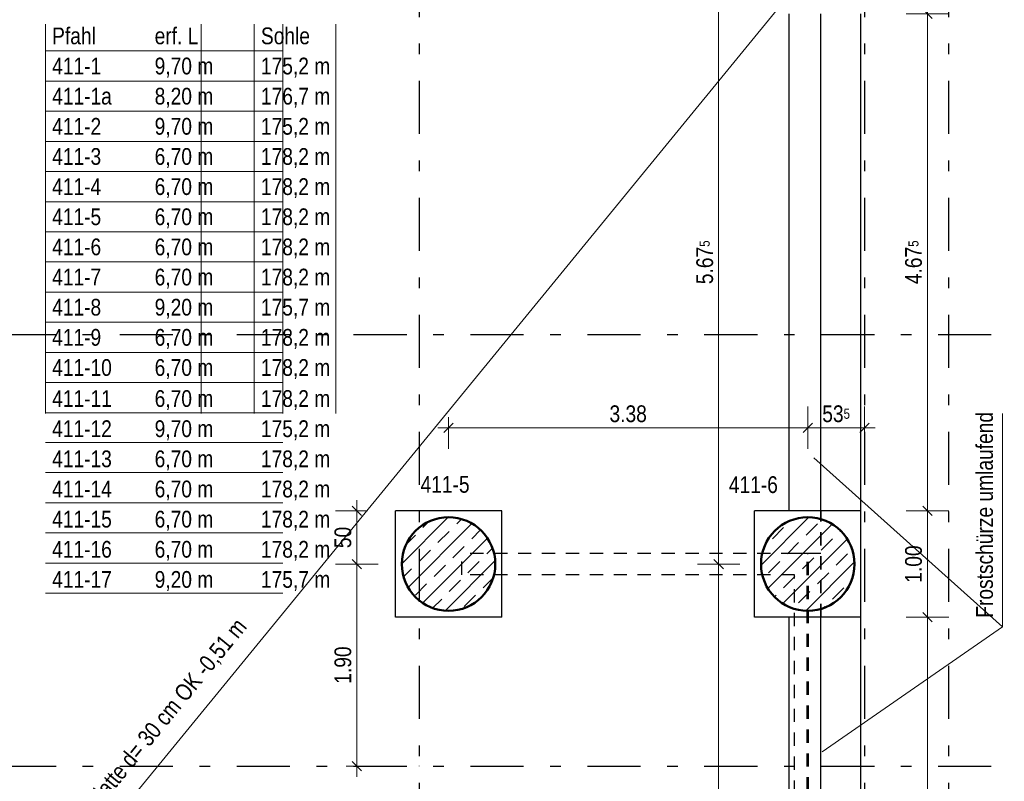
# Model space of a CAD drawing. Header units: millimetres. Extents: x -50 to 85, y 0 to 206.
# Tile 109 of 152: x 39.13 to 48.39, y 27.53 to 34.69. Entities that reach past the tile are written whole.
import ezdxf

# ---------------------------------------------------------------- set-up
doc = ezdxf.new("R2010")
doc.units = ezdxf.units.MM
doc.linetypes.add('DASHDOTX2', pattern=[2, 1, -0.5, 0, -0.5])
doc.linetypes.add('HIDDEN', pattern=[0.375, 0.25, -0.125])
for name, color, linetype, lineweight in [('Achsen', 7, 'Continuous', 20), ('Schraffuren', 7, 'Continuous', 20), ('Verdeckte Kanten', 7, 'Continuous', 20)]:
    doc.layers.add(name, color=color, linetype=linetype, lineweight=lineweight)
doc.styles.add('Arial Narrow', font='ARIALN.TTF')
doc.dimstyles.new('Arch_Strakon_dimstyle', dxfattribs={"dimtxt": 15.75, "dimasz": 1, "dimexe": 1.25, "dimexo": 0.0625, "dimgap": 1, "dimtad": 0, "dimdec": 5, "dimzin": 12, "dimdsep": 46, "dimtxsty": 'Arial Narrow', "dimblk": 'Arrowhead_Tick', "dimsah": 1, "dimcen": 0, "dimse1": 1, "dimse2": 1, "dimclrd": 6, "dimclrt": 2, "dimazin": 0, "dimtfac": 1, "dimtdec": 4, "dimtmove": 0, "dimatfit": 3, "dimldrblk": 'NONE', "dimfxl": 1, "dimtvp": 1, "dimtolj": 1, "dimtzin": 0, "dimlwd": 13, "dimarcsym": 2})
pattern_1 = [(45, (0, 0), (-0.14142136, 0.14142136), [0.15, -0.1]), (45, (-0.07071, 0.07071), (-0.14142136, 0.14142136), [])]

# ---------------------------------------------------------------- blocks, each defined once
blk = doc.blocks.new('Arrowhead_Tick')
at = {"color": 0, "linetype": 'Continuous', "lineweight": -2}
for p, q in [((0, 20), (0, -10)), ((-1, 0), (0, 0)), ((10, 0), (0, 0))]:
    blk.add_line(p, q, dxfattribs=at)
at = {"color": 2, "linetype": 'Continuous', "lineweight": 35}
blk.add_line((4.42, 4.42), (-4.42, -4.42), dxfattribs=at)
blk = doc.blocks.new('*D183')
at = {"color": 6, "linetype": 'Continuous', "lineweight": 13}
blk.add_line((47.8765, 35.2004), (51.1865, 35.2004), dxfattribs=at)
at = {"layer": 'Defpoints', "color": 0}
for p in [(47.8665, 35.788), (51.1965, 35.2004), (51.1965, 34.4628)]:
    blk.add_point(p, dxfattribs=at)
at = {"color": 6, "lineweight": 13, "xscale": 0.01, "yscale": 0.01, "zscale": 0.01}
blk.add_blockref('Arrowhead_Tick', (51.1965, 35.2004), dxfattribs=at)
at = {"color": 6, "lineweight": 13, "xscale": 0.01, "yscale": 0.01, "zscale": 0.01, "rotation": 180}
blk.add_blockref('Arrowhead_Tick', (47.8665, 35.2004), dxfattribs=at)
at = {"color": 2, "lineweight": 35, "insert": (49.5315, 35.3308), "char_height": 0.1575, "attachment_point": 5, "style": 'Arial Narrow'}
blk.add_mtext('\\A1;3.33', dxfattribs=at)
blk = doc.blocks.new('_None')
blk = doc.blocks.new('*D189')
at = {"color": 6, "linetype": 'Continuous', "lineweight": 13}
blk.add_line((47.0865, 24.713), (47.8565, 24.713), dxfattribs=at)
at = {"layer": 'Defpoints', "color": 0}
for p in [(47.8665, 38.5121), (47.8665, 24.713), (47.0765, 16.43)]:
    blk.add_point(p, dxfattribs=at)
at = {"color": 6, "lineweight": 13, "xscale": 0.01, "yscale": 0.01, "zscale": 0.01}
blk.add_blockref('Arrowhead_Tick', (47.8665, 24.713), dxfattribs=at)
at = {"color": 6, "lineweight": 13, "xscale": 0.01, "yscale": 0.01, "zscale": 0.01, "rotation": 180.0000000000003}
blk.add_blockref('Arrowhead_Tick', (47.0765, 24.713), dxfattribs=at)
at = {"color": 2, "lineweight": 35, "insert": (47.4715, 24.8434), "char_height": 0.1575, "attachment_point": 5, "style": 'Arial Narrow'}
blk.add_mtext('\\A1;79', dxfattribs=at)
blk = doc.blocks.new('*D191')
at = {"color": 6, "linetype": 'Continuous', "lineweight": 13}
blk.add_line((47.8765, 24.713), (51.1865, 24.713), dxfattribs=at)
at = {"layer": 'Defpoints', "color": 0}
for p in [(47.8665, 38.5121), (51.1965, 24.713), (51.1965, 22.5929)]:
    blk.add_point(p, dxfattribs=at)
at = {"color": 6, "lineweight": 13, "xscale": 0.01, "yscale": 0.01, "zscale": 0.01}
blk.add_blockref('Arrowhead_Tick', (51.1965, 24.713), dxfattribs=at)
at = {"color": 6, "lineweight": 13, "xscale": 0.01, "yscale": 0.01, "zscale": 0.01, "rotation": 180}
blk.add_blockref('Arrowhead_Tick', (47.8665, 24.713), dxfattribs=at)
at = {"color": 2, "lineweight": 35, "insert": (49.5315, 24.8434), "char_height": 0.1575, "attachment_point": 5, "style": 'Arial Narrow'}
blk.add_mtext('\\A1;3.33', dxfattribs=at)
blk = doc.blocks.new('*D317')
at = {"color": 6, "linetype": 'Continuous', "lineweight": 13}
blk.add_line((47.6688, 23.5556), (47.6688, 29.058), dxfattribs=at)
at = {"layer": 'Defpoints', "color": 0}
for p in [(47.0422, 29.068), (47.6688, 29.068), (47.0422, 23.5456)]:
    blk.add_point(p, dxfattribs=at)
at = {"color": 6, "lineweight": 13, "xscale": 0.01, "yscale": 0.01, "zscale": 0.01}
for p, rotation in [((47.6688, 29.068), 90), ((47.6688, 23.5456), 270)]:
    blk.add_blockref('Arrowhead_Tick', p, dxfattribs=dict(at, rotation=rotation))
at = {"color": 2, "lineweight": 35, "insert": (47.5384, 26.3068), "char_height": 0.1575, "attachment_point": 5, "rotation": 90, "style": 'Arial Narrow'}
blk.add_mtext('\\A1;5.52', dxfattribs=at)
blk = doc.blocks.new('*D318')
at = {"color": 6, "linetype": 'Continuous', "lineweight": 13}
blk.add_line((47.6688, 29.078), (47.6688, 30.058), dxfattribs=at)
at = {"layer": 'Defpoints', "color": 0}
for p in [(47.0422, 30.068), (47.6688, 30.068), (47.0422, 29.068)]:
    blk.add_point(p, dxfattribs=at)
at = {"color": 6, "lineweight": 13, "xscale": 0.01, "yscale": 0.01, "zscale": 0.01}
for p, rotation in [((47.6688, 30.068), 90), ((47.6688, 29.068), 270)]:
    blk.add_blockref('Arrowhead_Tick', p, dxfattribs=dict(at, rotation=rotation))
at = {"color": 2, "lineweight": 35, "insert": (47.5384, 29.568), "char_height": 0.1575, "attachment_point": 5, "rotation": 90, "style": 'Arial Narrow'}
blk.add_mtext('\\A1;1.00', dxfattribs=at)
blk = doc.blocks.new('*D319')
at = {"color": 6, "linetype": 'Continuous', "lineweight": 13}
blk.add_line((47.6688, 30.078), (47.6688, 34.733), dxfattribs=at)
at = {"layer": 'Defpoints', "color": 0}
for p in [(47.0422, 34.743), (47.6688, 34.743), (47.0422, 30.068)]:
    blk.add_point(p, dxfattribs=at)
at = {"color": 6, "lineweight": 13, "xscale": 0.01, "yscale": 0.01, "zscale": 0.01}
for p, rotation in [((47.6688, 34.743), 90), ((47.6688, 30.068), 270)]:
    blk.add_blockref('Arrowhead_Tick', p, dxfattribs=dict(at, rotation=rotation))
at = {"color": 2, "lineweight": 35, "insert": (47.5384, 32.4055), "char_height": 0.1575, "attachment_point": 5, "rotation": 90, "style": 'Arial Narrow'}
blk.add_mtext('\\A1;4.67{\\A1;\\H.6x;\\S5;}', dxfattribs=at)
blk = doc.blocks.new('*D320')
at = {"color": 6, "linetype": 'Continuous', "lineweight": 13}
blk.add_line((47.6688, 34.753), (47.6688, 35.733), dxfattribs=at)
at = {"layer": 'Defpoints', "color": 0}
for p in [(47.0422, 35.743), (47.6688, 35.743), (47.0422, 34.743)]:
    blk.add_point(p, dxfattribs=at)
at = {"color": 6, "lineweight": 13, "xscale": 0.01, "yscale": 0.01, "zscale": 0.01}
for p, rotation in [((47.6688, 35.743), 90), ((47.6688, 34.743), 270)]:
    blk.add_blockref('Arrowhead_Tick', p, dxfattribs=dict(at, rotation=rotation))
at = {"color": 2, "lineweight": 35, "insert": (47.5384, 35.243), "char_height": 0.1575, "attachment_point": 5, "rotation": 90, "style": 'Arial Narrow'}
blk.add_mtext('\\A1;1.00', dxfattribs=at)
blk = doc.blocks.new('*D343')
at = {"color": 6, "linetype": 'Continuous', "lineweight": 13}
blk.add_line((42.3, 27.678), (42.3, 29.558), dxfattribs=at)
at = {"layer": 'Defpoints', "color": 0}
for p in [(42.3, 29.568), (43.1629, 29.568), (42.8865, 27.668)]:
    blk.add_point(p, dxfattribs=at)
at = {"color": 6, "lineweight": 13, "xscale": 0.01, "yscale": 0.01, "zscale": 0.01}
for p, rotation in [((42.3, 29.568), 90), ((42.3, 27.668), 270)]:
    blk.add_blockref('Arrowhead_Tick', p, dxfattribs=dict(at, rotation=rotation))
at = {"color": 2, "lineweight": 35, "insert": (42.1696, 28.618), "char_height": 0.1575, "attachment_point": 5, "rotation": 90, "style": 'Arial Narrow'}
blk.add_mtext('\\A1;1.90', dxfattribs=at)
blk = doc.blocks.new('*D344')
at = {"color": 6, "linetype": 'Continuous', "lineweight": 13}
blk.add_line((42.3, 29.578), (42.3, 30.058), dxfattribs=at)
at = {"layer": 'Defpoints', "color": 0}
for p in [(42.3, 30.068), (42.6636, 30.068), (43.1629, 29.568)]:
    blk.add_point(p, dxfattribs=at)
at = {"color": 6, "lineweight": 13, "xscale": 0.01, "yscale": 0.01, "zscale": 0.01}
for p, rotation in [((42.3, 30.068), 90), ((42.3, 29.568), 270)]:
    blk.add_blockref('Arrowhead_Tick', p, dxfattribs=dict(at, rotation=rotation))
at = {"color": 2, "lineweight": 35, "insert": (42.1696, 29.818), "char_height": 0.1575, "attachment_point": 5, "rotation": 90, "style": 'Arial Narrow'}
blk.add_mtext('\\A1;50', dxfattribs=at)
blk = doc.blocks.new('*D366')
at = {"color": 6, "linetype": 'Continuous', "lineweight": 13}
blk.add_line((45.7044, 23.0556), (45.7044, 29.558), dxfattribs=at)
at = {"layer": 'Defpoints', "color": 0}
for p in [(45.7044, 29.568), (46.1029, 29.568), (46.1029, 23.0456)]:
    blk.add_point(p, dxfattribs=at)
at = {"color": 6, "lineweight": 13, "xscale": 0.01, "yscale": 0.01, "zscale": 0.01}
for p, rotation in [((45.7044, 29.568), 90), ((45.7044, 23.0456), 270)]:
    blk.add_blockref('Arrowhead_Tick', p, dxfattribs=dict(at, rotation=rotation))
at = {"color": 2, "lineweight": 35, "insert": (45.574, 26.3068), "char_height": 0.1575, "attachment_point": 5, "rotation": 90, "style": 'Arial Narrow'}
blk.add_mtext('\\A1;6.52', dxfattribs=at)
blk = doc.blocks.new('*D367')
at = {"color": 6, "linetype": 'Continuous', "lineweight": 13}
blk.add_line((45.7044, 29.578), (45.7044, 35.233), dxfattribs=at)
at = {"layer": 'Defpoints', "color": 0}
for p in [(45.7044, 35.243), (46.1029, 35.243), (46.1029, 29.568)]:
    blk.add_point(p, dxfattribs=at)
at = {"color": 6, "lineweight": 13, "xscale": 0.01, "yscale": 0.01, "zscale": 0.01}
for p, rotation in [((45.7044, 35.243), 90), ((45.7044, 29.568), 270)]:
    blk.add_blockref('Arrowhead_Tick', p, dxfattribs=dict(at, rotation=rotation))
at = {"color": 2, "lineweight": 35, "insert": (45.574, 32.4055), "char_height": 0.1575, "attachment_point": 5, "rotation": 90, "style": 'Arial Narrow'}
blk.add_mtext('\\A1;5.67{\\A1;\\H.6x;\\S5;}', dxfattribs=at)
blk = doc.blocks.new('*D368')
at = {"color": 6, "linetype": 'Continuous', "lineweight": 13}
blk.add_line((43.1729, 30.85), (46.5329, 30.85), dxfattribs=at)
at = {"layer": 'Defpoints', "color": 0}
for p in [(46.5429, 30.85), (46.5429, 30.008), (43.1629, 29.568)]:
    blk.add_point(p, dxfattribs=at)
at = {"color": 6, "lineweight": 13, "xscale": 0.01, "yscale": 0.01, "zscale": 0.01}
blk.add_blockref('Arrowhead_Tick', (46.5429, 30.85), dxfattribs=at)
at = {"color": 6, "lineweight": 13, "xscale": 0.01, "yscale": 0.01, "zscale": 0.01, "rotation": 180}
blk.add_blockref('Arrowhead_Tick', (43.1629, 30.85), dxfattribs=at)
at = {"color": 2, "lineweight": 35, "insert": (44.8529, 30.9804), "char_height": 0.1575, "attachment_point": 5, "style": 'Arial Narrow'}
blk.add_mtext('\\A1;3.38', dxfattribs=at)
blk = doc.blocks.new('*D369')
at = {"color": 6, "linetype": 'Continuous', "lineweight": 13}
blk.add_line((46.5529, 30.85), (47.0665, 30.85), dxfattribs=at)
at = {"layer": 'Defpoints', "color": 0}
for p in [(47.0765, 35.788), (47.0765, 30.85), (46.5429, 30.008)]:
    blk.add_point(p, dxfattribs=at)
at = {"color": 6, "lineweight": 13, "xscale": 0.01, "yscale": 0.01, "zscale": 0.01}
blk.add_blockref('Arrowhead_Tick', (47.0765, 30.85), dxfattribs=at)
at = {"color": 6, "lineweight": 13, "xscale": 0.01, "yscale": 0.01, "zscale": 0.01, "rotation": 180}
blk.add_blockref('Arrowhead_Tick', (46.5429, 30.85), dxfattribs=at)
at = {"color": 2, "lineweight": 35, "insert": (46.8097, 30.9804), "char_height": 0.1575, "attachment_point": 5, "style": 'Arial Narrow'}
blk.add_mtext('\\A1;53{\\A1;\\H.6x;\\S5;}', dxfattribs=at)
blk = doc.blocks.new('*D415')
at = {"color": 6, "linetype": 'Continuous', "lineweight": 13}
blk.add_line((47.8765, 36.05), (51.6869, 36.05), dxfattribs=at)
at = {"layer": 'Defpoints', "color": 0}
for p in [(47.8665, 38.5121), (51.6969, 36.05), (51.6969, 33.9628)]:
    blk.add_point(p, dxfattribs=at)
at = {"color": 6, "lineweight": 13, "xscale": 0.01, "yscale": 0.01, "zscale": 0.01}
blk.add_blockref('Arrowhead_Tick', (51.6969, 36.05), dxfattribs=at)
at = {"color": 6, "lineweight": 13, "xscale": 0.01, "yscale": 0.01, "zscale": 0.01, "rotation": 180}
blk.add_blockref('Arrowhead_Tick', (47.8665, 36.05), dxfattribs=at)
at = {"color": 2, "lineweight": 35, "insert": (49.7817, 36.1804), "char_height": 0.1575, "attachment_point": 5, "style": 'Arial Narrow'}
blk.add_mtext('\\A1;3.83', dxfattribs=at)
blk = doc.blocks.new('*D477')
at = {"color": 6, "linetype": 'Continuous', "lineweight": 13}
blk.add_line((47.0865, 37.25), (51.6869, 37.25), dxfattribs=at)
at = {"layer": 'Defpoints', "color": 0}
for p in [(47.0765, 38.5121), (51.6969, 37.25), (51.6969, 33.9628)]:
    blk.add_point(p, dxfattribs=at)
at = {"color": 6, "lineweight": 13, "xscale": 0.01, "yscale": 0.01, "zscale": 0.01}
blk.add_blockref('Arrowhead_Tick', (51.6969, 37.25), dxfattribs=at)
at = {"color": 6, "lineweight": 13, "xscale": 0.01, "yscale": 0.01, "zscale": 0.01, "rotation": 180}
blk.add_blockref('Arrowhead_Tick', (47.0765, 37.25), dxfattribs=at)
at = {"color": 2, "lineweight": 35, "insert": (49.3867, 37.3804), "char_height": 0.1575, "attachment_point": 5, "style": 'Arial Narrow'}
blk.add_mtext('\\A1;4.62', dxfattribs=at)

msp = doc.modelspace()

# ---------------------------------------------------------------- hatches: boundary and pattern name
at = {"layer": 'Schraffuren', "lineweight": 13}
h = msp.add_hatch(dxfattribs=at)
h.set_pattern_fill('bB', color=6, scale=0.01, angle=45, style=0, pattern_type=2)
h.set_pattern_definition(pattern_1)
h.paths.add_polyline_path([(43.6029386, 29.5679524), (43.6028986, 29.5738849), (43.6027786, 29.5798162), (43.6025787, 29.5857454), (43.6022988, 29.5916714), (43.6019391, 29.5975931), (43.6014995, 29.6035093), (43.6009803, 29.6094192), (43.6003814, 29.6153214), (43.5997029, 29.6212151), (43.5989451, 29.6270991), (43.598108, 29.6329723), (43.5971918, 29.6388337), (43.5961967, 29.6446822), (43.5951227, 29.6505168), (43.5939703, 29.6563363), (43.5927394, 29.6621398), (43.5914304, 29.6679262), (43.5900436, 29.6736944), (43.588579, 29.6794433), (43.5870371, 29.685172), (43.5854181, 29.6908794), (43.5837223, 29.6965645), (43.58195, 29.7022261), (43.5801016, 29.7078634), (43.5781772, 29.7134752), (43.5761774, 29.7190606), (43.5741025, 29.7246184), (43.5719528, 29.7301479), (43.5697288, 29.7356478), (43.5674308, 29.7411172), (43.5650593, 29.7465552), (43.5626147, 29.7519607), (43.5600974, 29.7573327), (43.5575079, 29.7626703), (43.5548467, 29.7679725), (43.5521143, 29.7732384), (43.549311, 29.7784669), (43.5464376, 29.7836571), (43.5434944, 29.7888082), (43.5404821, 29.7939191), (43.5374011, 29.7989889), (43.534252, 29.8040167), (43.5310355, 29.8090016), (43.527752, 29.8139427), (43.5244022, 29.818839), (43.5209867, 29.8236898), (43.5175061, 29.828494), (43.513961, 29.8332509), (43.5103521, 29.8379596), (43.5066801, 29.8426191), (43.5029456, 29.8472288), (43.4991492, 29.8517876), (43.4952918, 29.8562949), (43.4913739, 29.8607497), (43.4873963, 29.8651514), (43.4833597, 29.869499), (43.4792649, 29.8737917), (43.4751126, 29.8780289), (43.4709035, 29.8822097), (43.4666384, 29.8863334), (43.4623181, 29.8903992), (43.4579434, 29.8944063), (43.4535151, 29.8983542), (43.4490339, 29.9022419), (43.4445008, 29.9060689), (43.4399164, 29.9098344), (43.4352817, 29.9135378), (43.4305975, 29.9171783), (43.4258646, 29.9207554), (43.4210839, 29.9242683), (43.4162563, 29.9277164), (43.4113826, 29.9310992), (43.4064638, 29.9344159), (43.4015007, 29.937666), (43.3964943, 29.9408489), (43.3914453, 29.943964), (43.3863549, 29.9470107), (43.3812238, 29.9499885), (43.376053, 29.9528969), (43.3708435, 29.9557353), (43.3655962, 29.9585032), (43.3603121, 29.9612001), (43.354992, 29.9638255), (43.3496371, 29.9663789), (43.3442482, 29.9688599), (43.3388264, 29.9712681), (43.3333725, 29.9736029), (43.3278877, 29.9758639), (43.3223729, 29.9780508), (43.3168292, 29.9801632), (43.3112574, 29.9822006), (43.3056587, 29.9841627), (43.300034, 29.9860491), (43.2943844, 29.9878596), (43.288711, 29.9895936), (43.2830146, 29.9912511), (43.2772964, 29.9928316), (43.2715575, 29.9943348), (43.2657988, 29.9957605), (43.2600214, 29.9971085), (43.2542263, 29.9983784), (43.2484146, 29.9995701), (43.2425875, 30.0006834), (43.2367458, 30.0017179), (43.2308907, 30.0026736), (43.2250232, 30.0035503), (43.2191445, 30.0043478), (43.2132556, 30.0050659), (43.2073575, 30.0057046), (43.2014513, 30.0062637), (43.1955381, 30.0067431), (43.189619, 30.0071428), (43.1836951, 30.0074626), (43.1777673, 30.0077025), (43.1718369, 30.0078624), (43.1659049, 30.0079424), (43.1599723, 30.0079424), (43.1540403, 30.0078624), (43.1481099, 30.0077025), (43.1421821, 30.0074626), (43.1362582, 30.0071428), (43.1303391, 30.0067431), (43.1244259, 30.0062637), (43.1185197, 30.0057046), (43.1126216, 30.0050659), (43.1067327, 30.0043478), (43.100854, 30.0035503), (43.0949865, 30.0026736), (43.0891314, 30.0017179), (43.0832897, 30.0006834), (43.0774626, 29.9995701), (43.0716509, 29.9983784), (43.0658558, 29.9971085), (43.0600784, 29.9957605), (43.0543197, 29.9943348), (43.0485808, 29.9928316), (43.0428626, 29.9912511), (43.0371662, 29.9895936), (43.0314928, 29.9878596), (43.0258432, 29.9860491), (43.0202185, 29.9841627), (43.0146198, 29.9822006), (43.009048, 29.9801632), (43.0035043, 29.9780508), (42.9979895, 29.9758639), (42.9925047, 29.9736029), (42.9870508, 29.9712681), (42.981629, 29.9688599), (42.9762401, 29.9663789), (42.9708852, 29.9638255), (42.9655651, 29.9612001), (42.960281, 29.9585032), (42.9550337, 29.9557353), (42.9498242, 29.9528969), (42.9446534, 29.9499885), (42.9395223, 29.9470107), (42.9344319, 29.943964), (42.9293829, 29.9408489), (42.9243765, 29.937666), (42.9194134, 29.9344159), (42.9144945, 29.9310992), (42.9096209, 29.9277164), (42.9047933, 29.9242683), (42.9000126, 29.9207554), (42.8952797, 29.9171783), (42.8905955, 29.9135378), (42.8859608, 29.9098344), (42.8813764, 29.9060689), (42.8768433, 29.9022419), (42.8723621, 29.8983542), (42.8679338, 29.8944063), (42.8635591, 29.8903992), (42.8592388, 29.8863334), (42.8549737, 29.8822097), (42.8507646, 29.8780289), (42.8466123, 29.8737917), (42.8425175, 29.869499), (42.8384809, 29.8651514), (42.8345033, 29.8607497), (42.8305854, 29.8562949), (42.826728, 29.8517876), (42.8229316, 29.8472288), (42.8191971, 29.8426191), (42.8155251, 29.8379596), (42.8119162, 29.8332509), (42.8083711, 29.828494), (42.8048905, 29.8236898), (42.801475, 29.818839), (42.7981252, 29.8139427), (42.7948417, 29.8090016), (42.7916252, 29.8040167), (42.7884761, 29.7989889), (42.7853951, 29.7939191), (42.7823828, 29.7888082), (42.7794396, 29.7836571), (42.7765662, 29.7784669), (42.7737629, 29.7732384), (42.7710305, 29.7679725), (42.7683693, 29.7626703), (42.7657798, 29.7573327), (42.7632625, 29.7519607), (42.7608179, 29.7465552), (42.7584464, 29.7411172), (42.7561484, 29.7356478), (42.7539244, 29.7301479), (42.7517747, 29.7246184), (42.7496998, 29.7190606), (42.7477, 29.7134752), (42.7457756, 29.7078634), (42.7439272, 29.7022261), (42.7421549, 29.6965645), (42.7404591, 29.6908794), (42.7388401, 29.685172), (42.7372982, 29.6794433), (42.7358336, 29.6736944), (42.7344468, 29.6679262), (42.7331378, 29.6621398), (42.7319069, 29.6563363), (42.7307545, 29.6505168), (42.7296805, 29.6446822), (42.7286854, 29.6388337), (42.7277692, 29.6329723), (42.7269321, 29.6270991), (42.7261743, 29.6212151), (42.7254958, 29.6153214), (42.7248969, 29.6094192), (42.7243777, 29.6035093), (42.7239381, 29.5975931), (42.7235784, 29.5916714), (42.7232985, 29.5857454), (42.7230986, 29.5798162), (42.7229786, 29.5738849), (42.7229386, 29.5679524), (42.7229786, 29.56202), (42.7230986, 29.5560886), (42.7232985, 29.5501594), (42.7235784, 29.5442334), (42.7239381, 29.5383118), (42.7243777, 29.5323955), (42.7248969, 29.5264857), (42.7254958, 29.5205834), (42.7261743, 29.5146898), (42.7269321, 29.5088058), (42.7277692, 29.5029326), (42.7286854, 29.4970712), (42.7296805, 29.4912227), (42.7307545, 29.4853881), (42.7319069, 29.4795685), (42.7331378, 29.4737651), (42.7344468, 29.4679787), (42.7358336, 29.4622105), (42.7372982, 29.4564615), (42.7388401, 29.4507328), (42.7404591, 29.4450254), (42.7421549, 29.4393404), (42.7439272, 29.4336787), (42.7457756, 29.4280415), (42.7477, 29.4224297), (42.7496998, 29.4168443), (42.7517747, 29.4112864), (42.7539244, 29.405757), (42.7561484, 29.4002571), (42.7584464, 29.3947877), (42.7608179, 29.3893497), (42.7632625, 29.3839442), (42.7657798, 29.3785722), (42.7683693, 29.3732346), (42.7710305, 29.3679324), (42.7737629, 29.3626665), (42.7765662, 29.357438), (42.7794396, 29.3522477), (42.7823828, 29.3470967), (42.7853951, 29.3419858), (42.7884761, 29.336916), (42.7916252, 29.3318882), (42.7948417, 29.3269033), (42.7981252, 29.3219622), (42.801475, 29.3170659), (42.8048905, 29.3122151), (42.8083711, 29.3074109), (42.8119162, 29.302654), (42.8155251, 29.2979453), (42.8191971, 29.2932857), (42.8229316, 29.2886761), (42.826728, 29.2841172), (42.8305854, 29.27961), (42.8345033, 29.2751551), (42.8384809, 29.2707535), (42.8425175, 29.2664059), (42.8466123, 29.2621131), (42.8507646, 29.257876), (42.8549737, 29.2536952), (42.8592388, 29.2495715), (42.8635591, 29.2455057), (42.8679338, 29.2414985), (42.8723621, 29.2375507), (42.8768433, 29.2336629), (42.8813764, 29.229836), (42.8859608, 29.2260704), (42.8905955, 29.2223671), (42.8952797, 29.2187265), (42.9000126, 29.2151495), (42.9047933, 29.2116366), (42.9096209, 29.2081884), (42.9144945, 29.2048057), (42.9194134, 29.201489), (42.9243765, 29.1982389), (42.9293829, 29.195056), (42.9344319, 29.1919409), (42.9395223, 29.1888942), (42.9446534, 29.1859163), (42.9498242, 29.183008), (42.9550337, 29.1801696), (42.960281, 29.1774017), (42.9655651, 29.1747048), (42.9708852, 29.1720794), (42.9762401, 29.1695259), (42.981629, 29.1670449), (42.9870508, 29.1646368), (42.9925047, 29.162302), (42.9979895, 29.1600409), (43.0035043, 29.157854), (43.009048, 29.1557417), (43.0146198, 29.1537043), (43.0202185, 29.1517422), (43.0258432, 29.1498557), (43.0314928, 29.1480453), (43.0371662, 29.1463112), (43.0428626, 29.1446538), (43.0485808, 29.1430733), (43.0543197, 29.14157), (43.0600784, 29.1401443), (43.0658558, 29.1387964), (43.0716509, 29.1375264), (43.0774626, 29.1363347), (43.0832897, 29.1352215), (43.0891314, 29.1341869), (43.0949865, 29.1332312), (43.100854, 29.1323546), (43.1067327, 29.1315571), (43.1126216, 29.1308389), (43.1185197, 29.1302003), (43.1244259, 29.1296412), (43.1303391, 29.1291617), (43.1362582, 29.1287621), (43.1421821, 29.1284423), (43.1481099, 29.1282024), (43.1540403, 29.1280424), (43.1599723, 29.1279624), (43.1659049, 29.1279624), (43.1718369, 29.1280424), (43.1777673, 29.1282024), (43.1836951, 29.1284423), (43.189619, 29.1287621), (43.1955381, 29.1291617), (43.2014513, 29.1296412), (43.2073575, 29.1302003), (43.2132556, 29.1308389), (43.2191445, 29.1315571), (43.2250232, 29.1323546), (43.2308907, 29.1332312), (43.2367458, 29.1341869), (43.2425875, 29.1352215), (43.2484146, 29.1363347), (43.2542263, 29.1375264), (43.2600214, 29.1387964), (43.2657988, 29.1401443), (43.2715575, 29.14157), (43.2772964, 29.1430733), (43.2830146, 29.1446538), (43.288711, 29.1463112), (43.2943844, 29.1480453), (43.300034, 29.1498557), (43.3056587, 29.1517422), (43.3112574, 29.1537043), (43.3168292, 29.1557417), (43.3223729, 29.157854), (43.3278877, 29.1600409), (43.3333725, 29.162302), (43.3388264, 29.1646368), (43.3442482, 29.1670449), (43.3496371, 29.1695259), (43.354992, 29.1720794), (43.3603121, 29.1747048), (43.3655962, 29.1774017), (43.3708435, 29.1801696), (43.376053, 29.183008), (43.3812238, 29.1859163), (43.3863549, 29.1888942), (43.3914453, 29.1919409), (43.3964943, 29.195056), (43.4015007, 29.1982389), (43.4064638, 29.201489), (43.4113826, 29.2048057), (43.4162563, 29.2081884), (43.4210839, 29.2116366), (43.4258646, 29.2151495), (43.4305975, 29.2187265), (43.4352817, 29.2223671), (43.4399164, 29.2260704), (43.4445008, 29.229836), (43.4490339, 29.2336629), (43.4535151, 29.2375507), (43.4579434, 29.2414985), (43.4623181, 29.2455057), (43.4666384, 29.2495715), (43.4709035, 29.2536952), (43.4751126, 29.257876), (43.4792649, 29.2621131), (43.4833597, 29.2664059), (43.4873963, 29.2707535), (43.4913739, 29.2751551), (43.4952918, 29.27961), (43.4991492, 29.2841172), (43.5029456, 29.2886761), (43.5066801, 29.2932857), (43.5103521, 29.2979453), (43.513961, 29.302654), (43.5175061, 29.3074109), (43.5209867, 29.3122151), (43.5244022, 29.3170659), (43.527752, 29.3219622), (43.5310355, 29.3269033), (43.534252, 29.3318882), (43.5374011, 29.336916), (43.5404821, 29.3419858), (43.5434944, 29.3470967), (43.5464376, 29.3522477), (43.549311, 29.357438), (43.5521143, 29.3626665), (43.5548467, 29.3679324), (43.5575079, 29.3732346), (43.5600974, 29.3785722), (43.5626147, 29.3839442), (43.5650593, 29.3893497), (43.5674308, 29.3947877), (43.5697288, 29.4002571), (43.5719528, 29.405757), (43.5741025, 29.4112864), (43.5761774, 29.4168443), (43.5781772, 29.4224297), (43.5801016, 29.4280415), (43.58195, 29.4336787), (43.5837223, 29.4393404), (43.5854181, 29.4450254), (43.5870371, 29.4507328), (43.588579, 29.4564615), (43.5900436, 29.4622105), (43.5914304, 29.4679787), (43.5927394, 29.4737651), (43.5939703, 29.4795685), (43.5951227, 29.4853881), (43.5961967, 29.4912227), (43.5971918, 29.4970712), (43.598108, 29.5029326), (43.5989451, 29.5088058), (43.5997029, 29.5146898), (43.6003814, 29.5205834), (43.6009803, 29.5264857), (43.6014995, 29.5323955), (43.6019391, 29.5383118), (43.6022988, 29.5442334), (43.6025787, 29.5501594), (43.6027786, 29.5560886), (43.6028986, 29.56202)])
h = msp.add_hatch(dxfattribs=at)
h.set_pattern_fill('bB', color=6, scale=0.01, angle=45, style=0, pattern_type=2)
h.set_pattern_definition(pattern_1)
h.paths.add_polyline_path([(46.9829379, 29.5679558), (46.9828979, 29.5738882), (46.982778, 29.5798196), (46.982578, 29.5857488), (46.9822982, 29.5916748), (46.9819384, 29.5975964), (46.9814989, 29.6035127), (46.9809796, 29.6094225), (46.9803807, 29.6153248), (46.9797023, 29.6212184), (46.9789444, 29.6271024), (46.9781073, 29.6329756), (46.9771911, 29.638837), (46.976196, 29.6446855), (46.9751221, 29.6505201), (46.9739696, 29.6563397), (46.9727387, 29.6621432), (46.9714298, 29.6679295), (46.9700429, 29.6736977), (46.9685784, 29.6794467), (46.9670365, 29.6851754), (46.9654175, 29.6908828), (46.9637217, 29.6965678), (46.9619494, 29.7022295), (46.9601009, 29.7078667), (46.9581766, 29.7134785), (46.9561768, 29.7190639), (46.9541018, 29.7246218), (46.9519522, 29.7301512), (46.9497281, 29.7356511), (46.9474302, 29.7411206), (46.9450586, 29.7465585), (46.942614, 29.751964), (46.9400967, 29.757336), (46.9375073, 29.7626737), (46.934846, 29.7679759), (46.9321136, 29.7732417), (46.9293104, 29.7784702), (46.9264369, 29.7836605), (46.9234938, 29.7888115), (46.9204814, 29.7939224), (46.9174004, 29.7989922), (46.9142514, 29.80402), (46.9110348, 29.8090049), (46.9077513, 29.813946), (46.9044015, 29.8188424), (46.900986, 29.8236931), (46.8975054, 29.8284974), (46.8939603, 29.8332543), (46.8903515, 29.8379629), (46.8866794, 29.8426225), (46.8829449, 29.8472321), (46.8791486, 29.851791), (46.8752911, 29.8562983), (46.8713732, 29.8607531), (46.8673956, 29.8651547), (46.8633591, 29.8695023), (46.8592642, 29.8737951), (46.8551119, 29.8780323), (46.8509028, 29.8822131), (46.8466377, 29.8863367), (46.8423175, 29.8904025), (46.8379428, 29.8944097), (46.8335144, 29.8983575), (46.8290333, 29.9022453), (46.8245001, 29.9060723), (46.8199157, 29.9098378), (46.815281, 29.9135411), (46.8105968, 29.9171817), (46.8058639, 29.9207587), (46.8010833, 29.9242717), (46.7962556, 29.9277198), (46.791382, 29.9311025), (46.7864632, 29.9344192), (46.7815001, 29.9376693), (46.7764936, 29.9408522), (46.7714447, 29.9439673), (46.7663542, 29.9470141), (46.7612231, 29.9499919), (46.7560524, 29.9529003), (46.7508428, 29.9557387), (46.7455955, 29.9585065), (46.7403114, 29.9612034), (46.7349914, 29.9638289), (46.7296364, 29.9663823), (46.7242475, 29.9688633), (46.7188257, 29.9712714), (46.7133719, 29.9736062), (46.7078871, 29.9758673), (46.7023723, 29.9780542), (46.6968285, 29.9801665), (46.6912567, 29.9822039), (46.685658, 29.984166), (46.6800334, 29.9860525), (46.6743838, 29.9878629), (46.6687103, 29.989597), (46.663014, 29.9912544), (46.6572958, 29.9928349), (46.6515568, 29.9943382), (46.6457981, 29.9957639), (46.6400207, 29.9971119), (46.6342256, 29.9983818), (46.628414, 29.9995735), (46.6225868, 30.0006867), (46.6167451, 30.0017213), (46.61089, 30.002677), (46.6050226, 30.0035536), (46.5991438, 30.0043511), (46.5932549, 30.0050693), (46.5873568, 30.005708), (46.5814506, 30.0062671), (46.5755375, 30.0067465), (46.5696184, 30.0071461), (46.5636944, 30.0074659), (46.5577667, 30.0077058), (46.5518363, 30.0078658), (46.5459042, 30.0079458), (46.5399716, 30.0079458), (46.5340396, 30.0078658), (46.5281092, 30.0077058), (46.5221815, 30.0074659), (46.5162575, 30.0071461), (46.5103384, 30.0067465), (46.5044252, 30.0062671), (46.4985191, 30.005708), (46.492621, 30.0050693), (46.486732, 30.0043511), (46.4808533, 30.0035536), (46.4749858, 30.002677), (46.4691308, 30.0017213), (46.4632891, 30.0006867), (46.4574619, 29.9995735), (46.4516502, 29.9983818), (46.4458552, 29.9971119), (46.4400778, 29.9957639), (46.4343191, 29.9943382), (46.4285801, 29.9928349), (46.4228619, 29.9912544), (46.4171656, 29.989597), (46.4114921, 29.9878629), (46.4058425, 29.9860525), (46.4002178, 29.984166), (46.3946191, 29.9822039), (46.3890474, 29.9801665), (46.3835036, 29.9780542), (46.3779888, 29.9758673), (46.372504, 29.9736062), (46.3670502, 29.9712714), (46.3616283, 29.9688633), (46.3562394, 29.9663823), (46.3508845, 29.9638289), (46.3455645, 29.9612034), (46.3402803, 29.9585065), (46.335033, 29.9557387), (46.3298235, 29.9529003), (46.3246527, 29.9499919), (46.3195217, 29.9470141), (46.3144312, 29.9439673), (46.3093823, 29.9408522), (46.3043758, 29.9376693), (46.2994127, 29.9344192), (46.2944939, 29.9311025), (46.2896202, 29.9277198), (46.2847926, 29.9242717), (46.2800119, 29.9207587), (46.2752791, 29.9171817), (46.2705948, 29.9135411), (46.2659601, 29.9098378), (46.2613758, 29.9060723), (46.2568426, 29.9022453), (46.2523614, 29.8983575), (46.2479331, 29.8944097), (46.2435584, 29.8904025), (46.2392381, 29.8863367), (46.2349731, 29.8822131), (46.230764, 29.8780323), (46.2266116, 29.8737951), (46.2225168, 29.8695023), (46.2184802, 29.8651547), (46.2145027, 29.8607531), (46.2105848, 29.8562983), (46.2067273, 29.851791), (46.202931, 29.8472321), (46.1991964, 29.8426225), (46.1955244, 29.8379629), (46.1919155, 29.8332543), (46.1883705, 29.8284974), (46.1848899, 29.8236931), (46.1814743, 29.8188424), (46.1781245, 29.813946), (46.1748411, 29.8090049), (46.1716245, 29.80402), (46.1684754, 29.7989922), (46.1653945, 29.7939224), (46.1623821, 29.7888115), (46.1594389, 29.7836605), (46.1565655, 29.7784702), (46.1537623, 29.7732417), (46.1510298, 29.7679759), (46.1483686, 29.7626737), (46.1457791, 29.757336), (46.1432618, 29.751964), (46.1408172, 29.7465585), (46.1384457, 29.7411206), (46.1361477, 29.7356511), (46.1339237, 29.7301512), (46.131774, 29.7246218), (46.1296991, 29.7190639), (46.1276993, 29.7134785), (46.125775, 29.7078667), (46.1239265, 29.7022295), (46.1221542, 29.6965678), (46.1204584, 29.6908828), (46.1188394, 29.6851754), (46.1172975, 29.6794467), (46.115833, 29.6736977), (46.1144461, 29.6679295), (46.1131371, 29.6621432), (46.1119063, 29.6563397), (46.1107538, 29.6505201), (46.1096799, 29.6446855), (46.1086847, 29.638837), (46.1077685, 29.6329756), (46.1069314, 29.6271024), (46.1061736, 29.6212184), (46.1054952, 29.6153248), (46.1048963, 29.6094225), (46.104377, 29.6035127), (46.1039374, 29.5975964), (46.1035777, 29.5916748), (46.1032978, 29.5857488), (46.1030979, 29.5798196), (46.1029779, 29.5738882), (46.1029379, 29.5679558), (46.1029779, 29.5620233), (46.1030979, 29.556092), (46.1032978, 29.5501628), (46.1035777, 29.5442368), (46.1039374, 29.5383151), (46.104377, 29.5323989), (46.1048963, 29.5264891), (46.1054952, 29.5205868), (46.1061736, 29.5146931), (46.1069314, 29.5088092), (46.1077685, 29.5029359), (46.1086847, 29.4970745), (46.1096799, 29.491226), (46.1107538, 29.4853915), (46.1119063, 29.4795719), (46.1131371, 29.4737684), (46.1144461, 29.467982), (46.115833, 29.4622139), (46.1172975, 29.4564649), (46.1188394, 29.4507362), (46.1204584, 29.4450288), (46.1221542, 29.4393438), (46.1239265, 29.4336821), (46.125775, 29.4280448), (46.1276993, 29.422433), (46.1296991, 29.4168477), (46.131774, 29.4112898), (46.1339237, 29.4057604), (46.1361477, 29.4002604), (46.1384457, 29.394791), (46.1408172, 29.3893531), (46.1432618, 29.3839476), (46.1457791, 29.3785755), (46.1483686, 29.3732379), (46.1510298, 29.3679357), (46.1537623, 29.3626699), (46.1565655, 29.3574413), (46.1594389, 29.3522511), (46.1623821, 29.3471), (46.1653945, 29.3419892), (46.1684754, 29.3369193), (46.1716245, 29.3318915), (46.1748411, 29.3269066), (46.1781245, 29.3219656), (46.1814743, 29.3170692), (46.1848899, 29.3122185), (46.1883705, 29.3074142), (46.1919155, 29.3026573), (46.1955244, 29.2979487), (46.1991964, 29.2932891), (46.202931, 29.2886795), (46.2067273, 29.2841206), (46.2105848, 29.2796133), (46.2145027, 29.2751585), (46.2184802, 29.2707569), (46.2225168, 29.2664093), (46.2266116, 29.2621165), (46.230764, 29.2578793), (46.2349731, 29.2536985), (46.2392381, 29.2495748), (46.2435584, 29.2455091), (46.2479331, 29.2415019), (46.2523614, 29.2375541), (46.2568426, 29.2336663), (46.2613758, 29.2298393), (46.2659601, 29.2260738), (46.2705948, 29.2223704), (46.2752791, 29.2187299), (46.2800119, 29.2151528), (46.2847926, 29.2116399), (46.2896202, 29.2081918), (46.2944939, 29.204809), (46.2994127, 29.2014923), (46.3043758, 29.1982422), (46.3093823, 29.1950593), (46.3144312, 29.1919443), (46.3195217, 29.1888975), (46.3246527, 29.1859197), (46.3298235, 29.1830113), (46.335033, 29.1801729), (46.3402803, 29.177405), (46.3455645, 29.1747081), (46.3508845, 29.1720827), (46.3562394, 29.1695293), (46.3616283, 29.1670483), (46.3670502, 29.1646402), (46.372504, 29.1623054), (46.3779888, 29.1600443), (46.3835036, 29.1578574), (46.3890474, 29.155745), (46.3946191, 29.1537076), (46.4002178, 29.1517455), (46.4058425, 29.1498591), (46.4114921, 29.1480487), (46.4171656, 29.1463146), (46.4228619, 29.1446571), (46.4285801, 29.1430766), (46.4343191, 29.1415734), (46.4400778, 29.1401477), (46.4458552, 29.1387997), (46.4516502, 29.1375298), (46.4574619, 29.1363381), (46.4632891, 29.1352249), (46.4691308, 29.1341903), (46.4749858, 29.1332346), (46.4808533, 29.1323579), (46.486732, 29.1315604), (46.492621, 29.1308423), (46.4985191, 29.1302036), (46.5044252, 29.1296445), (46.5103384, 29.1291651), (46.5162575, 29.1287654), (46.5221815, 29.1284456), (46.5281092, 29.1282057), (46.5340396, 29.1280458), (46.5399716, 29.1279658), (46.5459042, 29.1279658), (46.5518363, 29.1280458), (46.5577667, 29.1282057), (46.5636944, 29.1284456), (46.5696184, 29.1287654), (46.5755375, 29.1291651), (46.5814506, 29.1296445), (46.5873568, 29.1302036), (46.5932549, 29.1308423), (46.5991438, 29.1315604), (46.6050226, 29.1323579), (46.61089, 29.1332346), (46.6167451, 29.1341903), (46.6225868, 29.1352249), (46.628414, 29.1363381), (46.6342256, 29.1375298), (46.6400207, 29.1387997), (46.6457981, 29.1401477), (46.6515568, 29.1415734), (46.6572958, 29.1430766), (46.663014, 29.1446571), (46.6687103, 29.1463146), (46.6743838, 29.1480487), (46.6800334, 29.1498591), (46.685658, 29.1517455), (46.6912567, 29.1537076), (46.6968285, 29.155745), (46.7023723, 29.1578574), (46.7078871, 29.1600443), (46.7133719, 29.1623054), (46.7188257, 29.1646402), (46.7242475, 29.1670483), (46.7296364, 29.1695293), (46.7349914, 29.1720827), (46.7403114, 29.1747081), (46.7455955, 29.177405), (46.7508428, 29.1801729), (46.7560524, 29.1830113), (46.7612231, 29.1859197), (46.7663542, 29.1888975), (46.7714447, 29.1919443), (46.7764936, 29.1950593), (46.7815001, 29.1982422), (46.7864632, 29.2014923), (46.791382, 29.204809), (46.7962556, 29.2081918), (46.8010833, 29.2116399), (46.8058639, 29.2151528), (46.8105968, 29.2187299), (46.815281, 29.2223704), (46.8199157, 29.2260738), (46.8245001, 29.2298393), (46.8290333, 29.2336663), (46.8335144, 29.2375541), (46.8379428, 29.2415019), (46.8423175, 29.2455091), (46.8466377, 29.2495748), (46.8509028, 29.2536985), (46.8551119, 29.2578793), (46.8592642, 29.2621165), (46.8633591, 29.2664093), (46.8673956, 29.2707569), (46.8713732, 29.2751585), (46.8752911, 29.2796133), (46.8791486, 29.2841206), (46.8829449, 29.2886795), (46.8866794, 29.2932891), (46.8903515, 29.2979487), (46.8939603, 29.3026573), (46.8975054, 29.3074142), (46.900986, 29.3122185), (46.9044015, 29.3170692), (46.9077513, 29.3219656), (46.9110348, 29.3269066), (46.9142514, 29.3318915), (46.9174004, 29.3369193), (46.9204814, 29.3419892), (46.9234938, 29.3471), (46.9264369, 29.3522511), (46.9293104, 29.3574413), (46.9321136, 29.3626699), (46.934846, 29.3679357), (46.9375073, 29.3732379), (46.9400967, 29.3785755), (46.942614, 29.3839476), (46.9450586, 29.3893531), (46.9474302, 29.394791), (46.9497281, 29.4002604), (46.9519522, 29.4057604), (46.9541018, 29.4112898), (46.9561768, 29.4168477), (46.9581766, 29.422433), (46.9601009, 29.4280448), (46.9619494, 29.4336821), (46.9637217, 29.4393438), (46.9654175, 29.4450288), (46.9670365, 29.4507362), (46.9685784, 29.4564649), (46.9700429, 29.4622139), (46.9714298, 29.467982), (46.9727387, 29.4737684), (46.9739696, 29.4795719), (46.9751221, 29.4853915), (46.976196, 29.491226), (46.9771911, 29.4970745), (46.9781073, 29.5029359), (46.9789444, 29.5088092), (46.9797023, 29.5146931), (46.9803807, 29.5205868), (46.9809796, 29.5264891), (46.9814989, 29.5323989), (46.9819384, 29.5383151), (46.9822982, 29.5442368), (46.982578, 29.5501628), (46.982778, 29.556092), (46.9828979, 29.5620233)])

# ---------------------------------------------------------------- linework, layer by layer
at = {"color": 5, "linetype": 'Continuous', "lineweight": 18}
msp.add_line((33.1871652, 18.8329689), (47.0421652, 35.7429653), dxfattribs=at)
at = {"color": 3, "linetype": 'Continuous', "lineweight": 25}
for p, q in [((46.3667012, 30.0679558), (46.3667012, 34.7429653)), ((46.6667012, 30.0679558), (46.6667012, 34.7429653)), ((47.0421652, 30.0679558), (47.0421652, 34.7429653)), ((43.6635786, 30.0679524), (42.6635786, 30.0679524)), ((42.6635786, 29.0679524), (42.6635786, 30.0679524)), ((43.6635786, 29.0679524), (43.6635786, 30.0679524)), ((46.0421652, 29.0679558), (46.0421652, 30.0679558)), ((47.0421652, 30.0679524), (46.0421652, 30.0679524)), ((47.0421652, 29.0679558), (47.0421652, 30.0679558)), ((43.6635786, 29.0679524), (42.6635786, 29.0679524)), ((47.0421652, 29.0679524), (46.0421652, 29.0679524)), ((46.3667012, 23.5455964), (46.3667012, 29.0679558)), ((46.6667012, 23.5455964), (46.6667012, 29.0679558)), ((47.0421652, 23.5455964), (47.0421652, 29.0679558))]:
    msp.add_line(p, q, dxfattribs=at)
at = {"color": 4, "linetype": 'Continuous', "lineweight": 50}
for centre in [(43.1629386, 29.5679524), (46.5429379, 29.5679558)]:
    msp.add_circle(centre, 0.44, dxfattribs=at)
at = {"color": 9, "linetype": 'Continuous', "lineweight": 0}
msp.add_circle((42.8865329, 27.667962), 0.00111, dxfattribs=at)
at = {"layer": 'Achsen', "color": 3, "linetype": 'DASHDOTX2', "lineweight": 25, "ltscale": 0.5}
for p, q in [((42.8865329, 38.5121345), (42.8865329, 16.4300152)), ((47.0765329, 38.5121345), (47.0765329, 16.4300152)), ((47.8665329, 38.5121345), (47.8665329, 16.4300152)), ((3.7695329, 31.727962), (54.0482401, 31.727962)), ((3.7695329, 27.667962), (54.0482401, 27.667962))]:
    msp.add_line(p, q, dxfattribs=at)
at = {"layer": 'Schraffuren', "color": 9, "linetype": 'Continuous', "lineweight": 0}
for p, q in [((39.3699883, 30.9825817), (39.3699883, 34.6440121)), ((40.8347383, 30.9825817), (40.8347383, 34.6440121)), ((41.3347383, 30.9825817), (41.3347383, 34.6440121)), ((41.6033383, 30.9825817), (41.6033383, 34.6440121)), ((42.1033383, 30.9825817), (42.1033383, 34.6440121)), ((39.3699883, 34.3930717), (41.6033383, 34.3930717)), ((39.3699883, 34.1095717), (41.6033383, 34.1095717)), ((39.3699883, 33.8260717), (41.6033383, 33.8260717)), ((39.3699883, 33.5425717), (41.6033383, 33.5425717)), ((39.3699883, 33.2590717), (41.6033383, 33.2590717)), ((39.3699883, 32.9755717), (41.6033383, 32.9755717)), ((39.3699883, 32.6920717), (41.6033383, 32.6920717)), ((39.3699883, 32.4085717), (41.6033383, 32.4085717)), ((39.3699883, 32.1250717), (41.6033383, 32.1250717)), ((39.3699883, 31.8415717), (41.6033383, 31.8415717)), ((39.3699883, 31.5580717), (41.6033383, 31.5580717)), ((39.3699883, 31.2745717), (41.6033383, 31.2745717)), ((39.3699883, 30.9910717), (41.6033383, 30.9910717)), ((39.3699883, 30.7118328), (41.6033383, 30.7118328)), ((39.3699883, 30.4283328), (41.6033383, 30.4283328)), ((39.3699883, 30.1448328), (41.6033383, 30.1448328)), ((39.3699883, 29.8613328), (41.6033383, 29.8613328)), ((39.3699883, 29.5778328), (41.6033383, 29.5778328)), ((39.3699883, 29.2943328), (41.6033383, 29.2943328))]:
    msp.add_line(p, q, dxfattribs=at)
at = {"layer": 'Schraffuren', "color": 5, "linetype": 'Continuous', "lineweight": 18}
for p, q in [((48.3761873, 30.982228), (48.3761873, 28.9782872)), ((48.3761873, 28.9782872), (46.5986179, 30.567985)), ((48.3761873, 28.9782872), (46.6794165, 27.8006326))]:
    msp.add_line(p, q, dxfattribs=at)
at = {"layer": 'Verdeckte Kanten', "color": 2, "linetype": 'HIDDEN', "lineweight": 35, "ltscale": 0.5}
for p, q in [((46.6667012, 29.0679558), (46.6667012, 30.0679558)), ((46.5379379, 19.3379689), (46.5379379, 29.6679558)), ((46.5479379, 29.6679524), (46.5379379, 29.6679524)), ((46.5479379, 19.3379689), (46.5479379, 29.6679558))]:
    msp.add_line(p, q, dxfattribs=at)
at = {"layer": 'Verdeckte Kanten', "color": 3, "linetype": 'HIDDEN', "lineweight": 25, "ltscale": 0.5}
for p, q in [((46.4167012, 29.6679524), (43.2879386, 29.6679524)), ((43.2879386, 29.4679524), (43.2879386, 29.6679524)), ((46.5379379, 29.6679524), (46.4167012, 29.6679524)), ((46.6667012, 29.6679524), (46.5479379, 29.6679524)), ((46.4167012, 29.4679524), (43.2879386, 29.4679524)), ((46.4167012, 25.1579704), (46.4167012, 29.4679524))]:
    msp.add_line(p, q, dxfattribs=at)

# ---------------------------------------------------------------- texts
at = {"color": 2, "lineweight": 35, "style": 'Arial Narrow'}
msp.add_text('Bodenplatte d= 30 cm OK -0,51 m', height=0.1575, rotation=50.6709, dxfattribs=at).set_placement((39.541801, 26.8598769))
at = {"layer": 'Schraffuren', "color": 2, "lineweight": 35, "style": 'Arial Narrow'}
for s, p in [('Pfahl', (39.4329883, 34.4560717)), ('erf. L', (40.3977383, 34.4560717)), ('Sohle', (41.3977383, 34.4560717)), ('411-1', (39.4329883, 34.1725717)), ('9,70 m', (40.3977383, 34.1725717)), ('175,2 m', (41.3977383, 34.1725717)), ('411-1a', (39.4329883, 33.8890717)), ('8,20 m', (40.3977383, 33.8890717)), ('176,7 m', (41.3977383, 33.8890717)), ('411-2', (39.4329883, 33.6055717)), ('9,70 m', (40.3977383, 33.6055717)), ('175,2 m', (41.3977383, 33.6055717)), ('411-3', (39.4329883, 33.3220717)), ('6,70 m', (40.3977383, 33.3220717)), ('178,2 m', (41.3977383, 33.3220717)), ('411-4', (39.4329883, 33.0385717)), ('6,70 m', (40.3977383, 33.0385717)), ('178,2 m', (41.3977383, 33.0385717)), ('411-5', (39.4329883, 32.7550717)), ('6,70 m', (40.3977383, 32.7550717)), ('178,2 m', (41.3977383, 32.7550717)), ('411-6', (39.4329883, 32.4715717)), ('6,70 m', (40.3977383, 32.4715717)), ('178,2 m', (41.3977383, 32.4715717)), ('411-7', (39.4329883, 32.1880717)), ('6,70 m', (40.3977383, 32.1880717)), ('178,2 m', (41.3977383, 32.1880717)), ('411-8', (39.4329883, 31.9045717)), ('9,20 m', (40.3977383, 31.9045717)), ('175,7 m', (41.3977383, 31.9045717)), ('411-9', (39.4329883, 31.6210717)), ('6,70 m', (40.3977383, 31.6210717)), ('178,2 m', (41.3977383, 31.6210717)), ('411-10', (39.4329883, 31.3375717)), ('6,70 m', (40.3977383, 31.3375717)), ('178,2 m', (41.3977383, 31.3375717)), ('411-11', (39.4329883, 31.0455817)), ('6,70 m', (40.3977383, 31.0455817)), ('178,2 m', (41.3977383, 31.0455817)), ('411-12', (39.4329883, 30.7620817)), ('9,70 m', (40.3977383, 30.7620817)), ('175,2 m', (41.3977383, 30.7620817)), ('411-13', (39.4329883, 30.4785817)), ('6,70 m', (40.3977383, 30.4785817)), ('178,2 m', (41.3977383, 30.4785817)), ('411-5', (42.8997161, 30.2388262)), ('411-6', (45.8002384, 30.235979)), ('411-14', (39.4329883, 30.1950817)), ('6,70 m', (40.3977383, 30.1950817)), ('178,2 m', (41.3977383, 30.1950817)), ('411-15', (39.4329883, 29.9115817)), ('6,70 m', (40.3977383, 29.9115817)), ('178,2 m', (41.3977383, 29.9115817)), ('411-16', (39.4329883, 29.6280817)), ('6,70 m', (40.3977383, 29.6280817)), ('178,2 m', (41.3977383, 29.6280817)), ('411-17', (39.4329883, 29.3445817)), ('9,20 m', (40.3977383, 29.3445817)), ('175,7 m', (41.3977383, 29.3445817))]:
    msp.add_text(s, height=0.1575, dxfattribs=at).set_placement(p)
msp.add_text('Frostschürze umlaufend', height=0.1575, rotation=90, dxfattribs=at).set_placement((48.284788, 29.0630178))

# ---------------------------------------------------------------- dimensions: what is measured, and where the dimension line sits
at = {"lineweight": 35}
for base, p1, p2, angle, text, picture, middle in [((47.8665329, 24.7129577), (47.0765329, 16.4300152), (47.8665329, 38.5121345), 0, '79', '*D189', (47.4715329, 24.7129577)), ((47.6688372, 35.7429653), (47.0421652, 34.7429653), (47.0421652, 35.7429653), 90, '1.00', '*D320', (47.6688372, 35.2429653)), ((45.7044095, 35.2429653), (46.1029379, 29.5679558), (46.1029379, 35.2429653), 90, '5.67{\\A1;\\H.6x;\\S5;}', '*D367', (45.7044095, 32.4054606)), ((47.6688372, 34.7429653), (47.0421652, 30.0679558), (47.0421652, 34.7429653), 90, '4.67{\\A1;\\H.6x;\\S5;}', '*D319', (47.6688372, 32.4054606)), ((42.3, 30.0679524), (43.1629386, 29.5679524), (42.6635786, 30.0679524), 90, '50', '*D344', (42.3, 29.8179524)), ((47.6688372, 30.0679558), (47.0421652, 29.0679558), (47.0421652, 30.0679558), 90, '1.00', '*D318', (47.6688372, 29.5679558)), ((42.3, 29.5679524), (42.8865329, 27.667962), (43.1629386, 29.5679524), 90, '1.90', '*D343', (42.3, 28.6179572)), ((45.7044095, 29.5679558), (46.1029379, 23.0455964), (46.1029379, 29.5679558), 90, '6.52', '*D366', (45.7044095, 26.3067761)), ((47.6688372, 29.0679558), (47.0421652, 23.5455964), (47.0421652, 29.0679558), 90, '5.52', '*D317', (47.6688372, 26.3067761))]:
    dim = msp.add_linear_dim(base=base, p1=p1, p2=p2, angle=angle, text=text, dimstyle='Arch_Strakon_dimstyle', override={"dimscale": 0.01, "dimtxt": 15.75, "dimasz": 1, "dimgap": 5, "dimtad": 1, "dimjust": 0, "dimtih": 0, "dimtoh": 0, "dimdec": 5, "dimdsep": 46, "dimtxsty": 'Arial Narrow', "dimclrd": 6, "dimclrt": 2, "dimtix": 1, "dimtofl": 255, "dimtmove": 0, "dimatfit": 2, "dimfxl": 0, "dimfxlon": 0, "dimtvp": 31.746032, "dimlwd": 13}, dxfattribs=at)
    dim.commit()
    dim.dimension.update_dxf_attribs({"geometry": picture, "text_midpoint": middle, "dimtype": 160})
for base, p1, p2, text, picture, middle in [((51.69688, 37.25), (47.0765329, 38.5121345), (51.69688, 33.9627602), '4.62', '*D477', (49.3867064, 37.25)), ((51.1965329, 24.7129577), (47.8665329, 38.5121345), (51.1965329, 22.5929444), '3.33', '*D191', (49.5315329, 24.7129577)), ((51.69688, 36.05), (47.8665329, 38.5121345), (51.69688, 33.9627602), '3.83', '*D415', (49.7817064, 36.05)), ((47.0765329, 30.85), (46.5429379, 30.0079558), (47.0765329, 35.787962), '53{\\A1;\\H.6x;\\S5;}', '*D369', (46.8097354, 30.85)), ((51.1965329, 35.200406), (47.8665329, 35.787962), (51.1965329, 34.4627602), '3.33', '*D183', (49.5315329, 35.200406)), ((46.5429379, 30.85), (43.1629386, 29.5679524), (46.5429379, 30.0079558), '3.38', '*D368', (44.8529383, 30.85))]:
    dim = msp.add_linear_dim(base=base, p1=p1, p2=p2, text=text, dimstyle='Arch_Strakon_dimstyle', override={"dimscale": 0.01, "dimtxt": 15.75, "dimasz": 1, "dimgap": 5, "dimtad": 1, "dimjust": 0, "dimtih": 0, "dimtoh": 0, "dimdec": 5, "dimdsep": 46, "dimtxsty": 'Arial Narrow', "dimclrd": 6, "dimclrt": 2, "dimtix": 1, "dimtofl": 255, "dimtmove": 0, "dimatfit": 2, "dimfxl": 0, "dimfxlon": 0, "dimtvp": 31.746032, "dimlwd": 13}, dxfattribs=at)
    dim.commit()
    dim.dimension.update_dxf_attribs({"geometry": picture, "text_midpoint": middle, "dimtype": 160})

doc.saveas('drawing.dxf')
